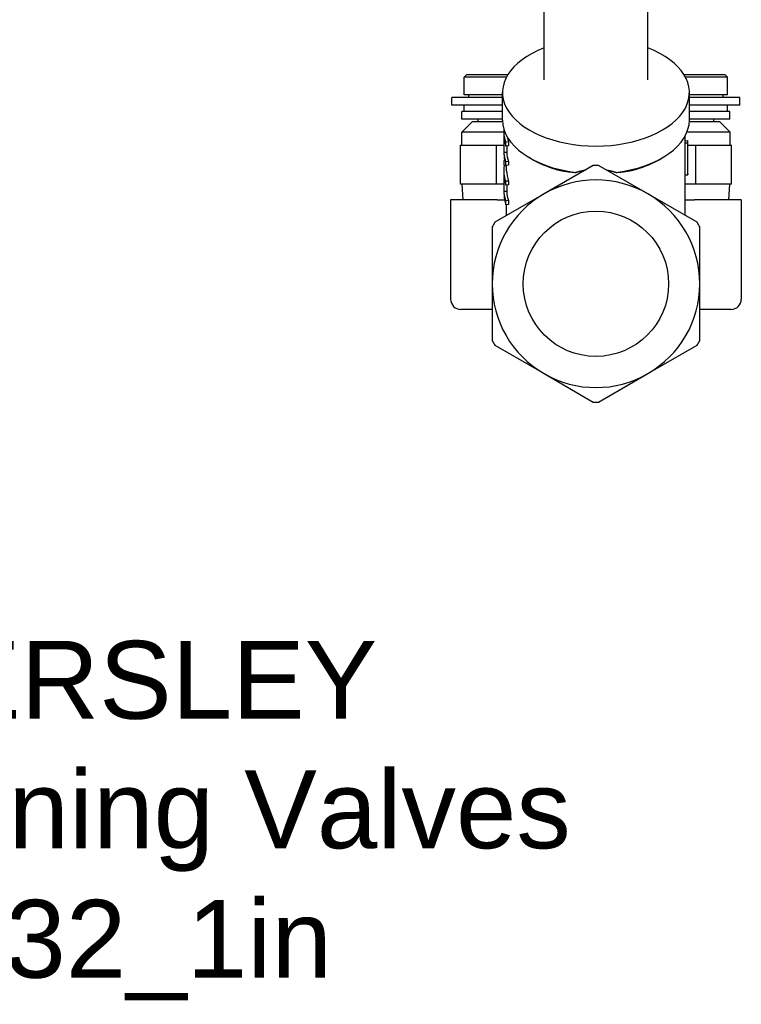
# Model space of a CAD drawing. Header units: millimetres. Extents: x 230 to 512, y 28 to 398.
# Tile 2 of 12: x 369 to 508, y 28 to 218. Entities that reach past the tile are written whole.
import ezdxf
from ezdxf.enums import TextEntityAlignment as Align

# ---------------------------------------------------------------- set-up
doc = ezdxf.new("R2010")
doc.units = ezdxf.units.MM
doc.layers.add('Detail', color=2, linetype='Continuous')
doc.layers.add('TEXT', color=7, linetype='Continuous')
doc.styles.add('fastrack', font='ARIAL.TTF')

msp = doc.modelspace()

# ---------------------------------------------------------------- linework, layer by layer
at = {"layer": 'Detail'}
for p, q in [((469.86, 206.1), (469.86, 227.35)), ((489.86, 206.1), (489.86, 227.35)), ((455.01, 207.08), (454.51, 206.58)), ((455.01, 207.08), (462.89, 207.08)), ((496.83, 207.08), (504.71, 207.08)), ((504.71, 207.08), (505.21, 206.58)), ((454.51, 203.18), (454.51, 206.58)), ((462.61, 206.58), (454.51, 206.58)), ((505.21, 206.58), (497.12, 206.58)), ((505.21, 203.18), (505.21, 206.58)), ((461.86, 203.18), (454.51, 203.18)), ((455.36, 202.68), (455.36, 203.18)), ((461.86, 198.32), (461.86, 203.64)), ((497.86, 198.32), (497.86, 203.64)), ((505.21, 203.18), (497.86, 203.18)), ((504.36, 202.68), (504.36, 203.18)), ((461.86, 202.68), (452.11, 202.68)), ((452.11, 201.18), (452.11, 202.68)), ((461.86, 201.18), (452.11, 201.18)), ((454.51, 199.98), (454.51, 201.18)), ((507.61, 202.68), (497.86, 202.68)), ((507.61, 201.18), (497.86, 201.18)), ((505.21, 199.98), (505.21, 201.18)), ((507.61, 201.18), (507.61, 202.68)), ((461.86, 199.98), (454.06, 199.98)), ((454.06, 198.48), (454.06, 199.98)), ((505.66, 199.98), (497.86, 199.98)), ((505.66, 198.48), (505.66, 199.98)), ((456.01, 197.98), (454.01, 195.98)), ((461.86, 198.48), (454.06, 198.48)), ((461.87, 197.98), (456.01, 197.98)), ((457.16, 197.98), (457.16, 198.48)), ((503.71, 197.98), (497.85, 197.98)), ((505.66, 198.48), (497.86, 198.48)), ((502.56, 197.98), (502.56, 198.48)), ((503.71, 197.98), (505.71, 195.98)), ((462.16, 195.98), (454.01, 195.98)), ((454.01, 193.48), (454.01, 195.98)), ((462.16, 191.6), (462.16, 196.1)), ((505.71, 195.98), (497.39, 195.98)), ((505.71, 193.48), (505.71, 195.98)), ((462.17, 192.07), (462.17, 195.1)), ((463.02, 194.11), (462.53, 194.05)), ((462.53, 193.32), (462.53, 194.05)), ((463.02, 194.11), (463.02, 193.37)), ((497.06, 194.14), (497.06, 195.27)), ((497.06, 194.35), (497.56, 194.36)), ((497.06, 187.76), (497.06, 193.93)), ((497.06, 193.93), (497.56, 193.92)), ((497.56, 187.97), (497.56, 194.14)), ((497.56, 187.75), (497.56, 193.92)), ((453.79, 193.48), (460.72, 193.48)), ((453.79, 185.98), (453.79, 193.48)), ((460.72, 193.48), (462.16, 193.48)), ((460.72, 185.98), (460.72, 193.48)), ((462.67, 192.08), (462.17, 192.07)), ((463.02, 193.37), (462.53, 193.32)), ((462.67, 193.33), (462.67, 192.08)), ((497.56, 193.48), (499.08, 193.48)), ((499.08, 193.48), (505.97, 193.48)), ((499.08, 185.98), (499.08, 193.48)), ((505.97, 185.98), (505.97, 193.48)), ((462.16, 189.64), (462.16, 190.5)), ((463.02, 190.34), (462.53, 190.29)), ((462.53, 189.55), (462.53, 190.29)), ((463.02, 190.34), (463.02, 189.61)), ((467.58, 190.75), (467.01, 191.09)), ((492.14, 190.75), (492.71, 191.09)), ((462.16, 184.06), (462.16, 188.57)), ((463.02, 189.61), (462.53, 189.55)), ((462.66, 188.57), (462.66, 189.56)), ((479.34, 189.57), (469.86, 184.1)), ((489.86, 184.1), (480.38, 189.57)), ((460.72, 185.98), (453.79, 185.98)), ((454.27, 182.98), (454.08, 185.98)), ((462.16, 185.98), (460.72, 185.98)), ((462.17, 184.54), (462.17, 187.57)), ((463.02, 186.58), (462.53, 186.52)), ((462.53, 185.78), (462.53, 186.52)), ((463.02, 186.58), (463.02, 185.84)), ((497.06, 179.94), (497.06, 187.76)), ((497.06, 187.76), (497.56, 187.75)), ((499.08, 185.98), (497.06, 185.98)), ((505.97, 185.98), (499.08, 185.98)), ((505.46, 182.98), (505.64, 185.98)), ((469.86, 184.1), (460.38, 178.63)), ((462.67, 184.54), (462.17, 184.54)), ((463.02, 185.84), (462.53, 185.78)), ((462.67, 185.8), (462.67, 184.54)), ((499.34, 178.63), (489.86, 184.1)), ((460.86, 182.98), (451.86, 182.98)), ((451.86, 182.98), (451.86, 163.83)), ((460.86, 182.98), (462.26, 182.98)), ((463.02, 182.81), (462.53, 182.75)), ((462.53, 182.01), (462.53, 182.75)), ((463.02, 182.81), (463.02, 182.07)), ((497.06, 182.98), (498.86, 182.98)), ((507.86, 182.98), (498.86, 182.98)), ((507.86, 182.98), (507.86, 163.83)), ((463.02, 182.07), (462.53, 182.01)), ((462.66, 179.94), (462.66, 182.03)), ((459.86, 177.73), (459.86, 166.78)), ((499.86, 166.78), (499.86, 177.73)), ((459.86, 166.78), (459.86, 155.83)), ((499.86, 155.83), (499.86, 166.78)), ((459.86, 161.83), (453.86, 161.83)), ((505.86, 161.83), (499.86, 161.83)), ((460.38, 154.93), (469.86, 149.46)), ((489.86, 149.46), (499.34, 154.93)), ((469.86, 149.46), (479.34, 143.99)), ((480.38, 143.99), (489.86, 149.46))]:
    msp.add_line(p, q, dxfattribs=at)
at = {"layer": 'Detail', "flags": 128}
for points in [[(462.53, 194.05), (462.49, 194.15), (462.46, 194.25), (462.43, 194.34), (462.4, 194.44), (462.37, 194.54), (462.35, 194.64), (462.32, 194.74), (462.3, 194.83), (462.28, 194.93), (462.26, 195.03), (462.24, 195.13), (462.23, 195.23), (462.21, 195.33), (462.2, 195.43), (462.19, 195.52), (462.18, 195.62), (462.18, 195.72), (462.17, 195.82), (462.17, 195.92), (462.16, 196.02), (462.16, 196.12), (462.16, 196.22), (462.17, 196.32), (462.17, 196.41)], [(462.17, 195.1), (462.17, 195.03), (462.18, 194.95), (462.18, 194.88), (462.19, 194.8), (462.2, 194.73), (462.21, 194.65), (462.22, 194.58), (462.23, 194.5), (462.24, 194.43), (462.25, 194.35), (462.26, 194.28), (462.28, 194.2), (462.29, 194.13), (462.31, 194.06), (462.33, 193.98), (462.35, 193.91), (462.36, 193.83), (462.39, 193.76), (462.41, 193.68), (462.43, 193.61), (462.45, 193.54), (462.48, 193.46), (462.5, 193.39), (462.53, 193.32)], [(497.56, 193.92), (497.56, 193.94), (497.56, 193.96), (497.56, 193.97), (497.56, 193.99), (497.56, 194.01), (497.56, 194.03), (497.56, 194.05), (497.56, 194.07), (497.56, 194.08), (497.56, 194.1), (497.56, 194.12), (497.56, 194.14), (497.56, 194.16), (497.56, 194.17), (497.56, 194.19), (497.56, 194.21), (497.56, 194.23), (497.56, 194.25), (497.56, 194.27), (497.56, 194.28), (497.56, 194.3), (497.56, 194.32), (497.56, 194.34), (497.56, 194.36)], [(462.53, 190.29), (462.5, 190.36), (462.48, 190.43), (462.45, 190.51), (462.43, 190.58), (462.41, 190.65), (462.39, 190.73), (462.36, 190.8), (462.35, 190.88), (462.33, 190.95), (462.31, 191.02), (462.29, 191.1), (462.28, 191.17), (462.26, 191.25), (462.25, 191.32), (462.24, 191.4), (462.23, 191.47), (462.22, 191.55), (462.21, 191.62), (462.2, 191.7), (462.19, 191.77), (462.18, 191.85), (462.18, 191.92), (462.17, 192), (462.17, 192.07)], [(462.16, 191.6), (462.16, 191.55), (462.16, 191.5), (462.16, 191.45), (462.17, 191.4), (462.17, 191.36), (462.17, 191.31), (462.17, 191.26), (462.17, 191.21), (462.18, 191.16), (462.18, 191.11), (462.19, 191.06), (462.19, 191.01), (462.2, 190.97), (462.2, 190.92), (462.21, 190.87), (462.21, 190.82), (462.22, 190.77), (462.23, 190.72), (462.24, 190.67), (462.24, 190.62), (462.25, 190.58), (462.26, 190.53), (462.27, 190.48), (462.28, 190.43)], [(462.28, 190.43), (462.26, 190.44), (462.25, 190.44), (462.23, 190.45), (462.22, 190.45), (462.21, 190.46), (462.19, 190.46), (462.19, 190.47), (462.18, 190.47), (462.17, 190.48), (462.17, 190.49), (462.16, 190.49), (462.16, 190.5), (462.16, 190.5), (462.16, 190.51), (462.17, 190.52), (462.17, 190.52), (462.17, 190.53), (462.18, 190.53), (462.19, 190.54), (462.2, 190.54), (462.21, 190.55), (462.22, 190.56), (462.24, 190.56), (462.25, 190.57)], [(462.16, 189.64), (462.16, 189.63), (462.16, 189.63), (462.17, 189.62), (462.17, 189.62), (462.18, 189.62), (462.18, 189.61), (462.19, 189.61), (462.2, 189.6), (462.21, 189.6), (462.23, 189.6), (462.24, 189.59), (462.25, 189.59), (462.27, 189.58), (462.29, 189.58), (462.3, 189.58), (462.32, 189.57), (462.34, 189.57), (462.37, 189.57), (462.39, 189.56), (462.42, 189.56), (462.44, 189.56), (462.47, 189.55), (462.5, 189.55), (462.53, 189.55)], [(462.53, 186.52), (462.48, 186.64), (462.44, 186.77), (462.4, 186.9), (462.37, 187.02), (462.34, 187.15), (462.31, 187.28), (462.28, 187.41), (462.25, 187.53), (462.23, 187.66), (462.21, 187.79), (462.2, 187.92), (462.19, 188.05), (462.18, 188.18), (462.17, 188.3), (462.16, 188.43), (462.16, 188.56), (462.16, 188.69), (462.17, 188.82), (462.17, 188.95), (462.18, 189.08), (462.2, 189.2), (462.21, 189.33), (462.23, 189.46), (462.25, 189.59)], [(472.07, 188.87), (472.2, 188.83), (472.34, 188.79), (472.47, 188.75), (472.61, 188.72), (472.76, 188.69), (472.9, 188.65), (473.05, 188.62), (473.2, 188.59), (473.35, 188.56), (473.5, 188.53), (473.66, 188.5), (473.82, 188.47), (473.99, 188.45), (474.16, 188.42), (474.33, 188.4), (474.5, 188.38), (474.68, 188.35), (474.85, 188.33), (475.03, 188.32), (475.21, 188.3), (475.39, 188.28), (475.57, 188.27), (475.75, 188.25), (475.94, 188.24)], [(475.94, 188.24), (476.02, 188.26), (476.09, 188.29), (476.17, 188.31), (476.24, 188.33), (476.32, 188.36), (476.4, 188.38), (476.47, 188.4), (476.55, 188.42), (476.63, 188.44), (476.71, 188.46), (476.78, 188.48), (476.86, 188.5), (476.94, 188.52), (477.02, 188.54), (477.1, 188.56), (477.18, 188.57), (477.26, 188.59), (477.34, 188.61), (477.42, 188.62), (477.5, 188.64), (477.58, 188.66), (477.66, 188.67), (477.75, 188.69), (477.83, 188.7)], [(481.9, 188.7), (481.98, 188.69), (482.06, 188.67), (482.14, 188.66), (482.22, 188.64), (482.3, 188.62), (482.38, 188.61), (482.46, 188.59), (482.54, 188.57), (482.62, 188.56), (482.7, 188.54), (482.78, 188.52), (482.86, 188.5), (482.94, 188.48), (483.02, 188.46), (483.1, 188.44), (483.17, 188.42), (483.25, 188.4), (483.33, 188.38), (483.41, 188.35), (483.48, 188.33), (483.56, 188.31), (483.63, 188.29), (483.71, 188.26), (483.78, 188.24)], [(483.78, 188.24), (483.96, 188.25), (484.13, 188.27), (484.31, 188.28), (484.48, 188.3), (484.65, 188.31), (484.82, 188.33), (484.98, 188.35), (485.15, 188.37), (485.31, 188.39), (485.47, 188.41), (485.63, 188.43), (485.79, 188.46), (485.95, 188.48), (486.11, 188.51), (486.26, 188.54), (486.41, 188.57), (486.56, 188.6), (486.72, 188.63), (486.87, 188.66), (487.02, 188.7), (487.18, 188.74), (487.34, 188.78), (487.5, 188.82), (487.66, 188.87)], [(497.56, 187.97), (497.56, 187.96), (497.56, 187.95), (497.56, 187.94), (497.56, 187.94), (497.56, 187.93), (497.56, 187.92), (497.56, 187.91), (497.56, 187.9), (497.56, 187.89), (497.56, 187.88), (497.56, 187.87), (497.56, 187.86), (497.56, 187.85), (497.56, 187.84), (497.56, 187.84), (497.56, 187.83), (497.56, 187.82), (497.56, 187.81), (497.56, 187.8), (497.56, 187.79), (497.56, 187.78), (497.56, 187.77), (497.56, 187.76), (497.56, 187.75)], [(462.17, 187.57), (462.17, 187.49), (462.18, 187.42), (462.18, 187.34), (462.19, 187.27), (462.2, 187.19), (462.21, 187.12), (462.22, 187.04), (462.23, 186.97), (462.24, 186.89), (462.25, 186.82), (462.26, 186.74), (462.28, 186.67), (462.29, 186.59), (462.31, 186.52), (462.33, 186.45), (462.35, 186.37), (462.36, 186.3), (462.39, 186.22), (462.41, 186.15), (462.43, 186.07), (462.45, 186), (462.48, 185.93), (462.5, 185.85), (462.53, 185.78)], [(462.16, 184.06), (462.16, 183.98), (462.17, 183.89), (462.17, 183.81), (462.17, 183.72), (462.18, 183.63), (462.19, 183.55), (462.19, 183.46), (462.2, 183.38), (462.21, 183.29), (462.23, 183.2), (462.24, 183.12), (462.25, 183.03), (462.27, 182.95), (462.29, 182.86), (462.3, 182.78), (462.32, 182.69), (462.35, 182.61), (462.37, 182.52), (462.39, 182.44), (462.42, 182.35), (462.44, 182.27), (462.47, 182.18), (462.5, 182.1), (462.53, 182.01)], [(462.53, 182.75), (462.5, 182.82), (462.48, 182.9), (462.45, 182.97), (462.43, 183.04), (462.41, 183.12), (462.39, 183.19), (462.36, 183.27), (462.35, 183.34), (462.33, 183.41), (462.31, 183.49), (462.29, 183.56), (462.28, 183.64), (462.26, 183.71), (462.25, 183.79), (462.24, 183.86), (462.23, 183.94), (462.22, 184.01), (462.21, 184.09), (462.2, 184.16), (462.19, 184.24), (462.18, 184.31), (462.18, 184.39), (462.17, 184.46), (462.17, 184.54)]]:
    msp.add_lwpolyline(points, dxfattribs=at)
at = {"layer": 'Detail'}
msp.add_circle((479.86, 166.78), 14, dxfattribs=at)
for centre, radius, start, end in [((479.86, 166.78), 22.8, 88.6944, 91.3056), ((479.86, 166.78), 20, 60, 120), ((479.86, 166.78), 20, 120, 180), ((479.86, 166.78), 20, 0, 60), ((479.86, 166.78), 22.8, 148.6944, 151.3056), ((479.86, 166.78), 22.8, 28.6944, 31.3056), ((479.86, 166.78), 20, 180, 240), ((479.86, 166.78), 20, 300, 0), ((453.86, 163.83), 2, 180, 270), ((505.86, 163.83), 2, 270, 0), ((479.86, 166.78), 22.8, 208.6944, 211.3056), ((479.86, 166.78), 22.8, 328.6944, 331.3056), ((479.86, 166.78), 20, 240, 300), ((479.86, 166.78), 22.8, 268.6944, 271.3056)]:
    msp.add_arc(centre, radius, start, end, dxfattribs=at)
for centre, major_axis, start_param, end_param in [((479.86, 203.64), (-18, 0), 5.30142, 10.406543), ((479.86, 198.32), (-18, 0), 0, 1.351166), ((479.86, 198.32), (18, 0), 4.932019, 6.283185), ((479.86, 196.1), (-17.2, 0), 0.100369, 0.203488), ((479.86, 194.14), (17.2, 0), 6.261659, 6.283185), ((479.86, 192.34), (-17.2, 0), 0.026163, 0.203488), ((479.86, 197.66), (17.2, 0), 3.917281, 4.242078), ((479.86, 197.66), (17.2, 0), 5.1827, 5.507497), ((479.86, 188.57), (-17.2, 0), 0, 0.203488), ((479.86, 184.8), (-17.2, 0), 0.026163, 0.203488)]:
    msp.add_ellipse(centre, major_axis=major_axis, ratio=0.573576, start_param=start_param, end_param=end_param, dxfattribs=at)

# ---------------------------------------------------------------- texts
at = {"layer": 'TEXT', "style": 'fastrack'}
for s, p in [('HATTERSLEY', (369.05, 82.96)), ('Commissioning Valves', (369.05, 58)), ('Fig.1732_1in', (368.43, 33.05))]:
    msp.add_text(s, height=15, dxfattribs=at).set_placement(p, align=Align.CENTER)

doc.saveas('drawing.dxf')
